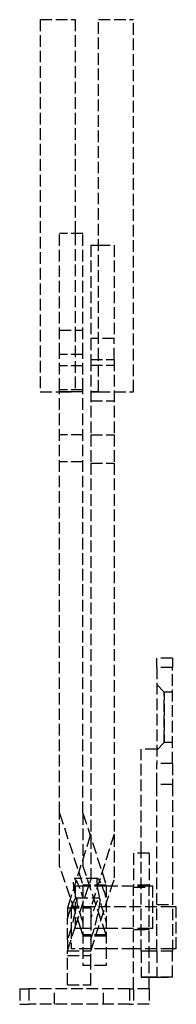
# Model space of a CAD drawing. Header units: millimetres. Extents: x -20 to 0, y -37 to 90.
import ezdxf

# ---------------------------------------------------------------- set-up
doc = ezdxf.new("R2010")
doc.units = ezdxf.units.MM
doc.header["$LTSCALE"] = 10
doc.linetypes.add('ALLCAD_Strich', pattern=[0.2, 0.15, -0.05])
doc.layers.add('BESCH_KONT_sich_schn_grun_2d', color=10, linetype='Continuous')

msp = doc.modelspace()

# ---------------------------------------------------------------- linework, layer by layer
at = {"layer": 'BESCH_KONT_sich_schn_grun_2d', "linetype": 'ALLCAD_Strich'}
for p, q in [((-17, 89.96), (-17, 41.96)), ((-17, 89.96), (-12.5, 89.96)), ((-12.5, 89.96), (-12.5, 62.37)), ((-9.5, 46.15), (-9.5, 89.96)), ((-9.5, 89.96), (-5, 89.96)), ((-5, 42.01), (-5, 89.96)), ((-11.5, 62.37), (-14.5, 62.37)), ((-14.5, 46.78), (-14.5, 62.37)), ((-12.5, 62.37), (-12.5, 49.93)), ((-11.5, 46.78), (-11.5, 62.37)), ((-10.5, 60.89), (-9.5, 60.89)), ((-10.5, 60.89), (-10.5, 48.84)), ((-9.5, 60.89), (-7.5, 60.89)), ((-7.5, 60.89), (-7.5, 48.84)), ((-14.5, 49.93), (-12.5, 49.93)), ((-12.5, 49.93), (-11.5, 49.93)), ((-12.5, 49.93), (-12.5, 41.97)), ((-9.5, 48.84), (-10.5, 48.84)), ((-10.5, 48.84), (-10.5, 46.15)), ((-7.5, 48.84), (-9.5, 48.84)), ((-7.5, 46.15), (-7.5, 48.84)), ((-11.5, 46.78), (-14.5, 46.78)), ((-14.5, 42.22), (-14.5, 46.78)), ((-11.5, 42.22), (-11.5, 46.78)), ((-10.5, 46.15), (-7.5, 46.15)), ((-10.5, 46.15), (-10.5, 36.44)), ((-9.5, 41.97), (-9.5, 46.15)), ((-7.5, 46.15), (-7.5, 36.44)), ((-11.5, 45.33), (-14.5, 45.33)), ((-10.5, 45.4), (-7.5, 45.4)), ((-17, 41.96), (-14.5, 41.96)), ((-11.5, 42.22), (-14.5, 42.22)), ((-14.5, -12.34), (-14.5, 42.22)), ((-12.5, 41.97), (-14.5, 41.97)), ((-14.5, 41.96), (-12.5, 41.96)), ((-11.5, 41.96), (-14.5, 41.96)), ((-12.5, 41.97), (-12.5, 41.96)), ((-11.5, 41.97), (-12.5, 41.97)), ((-11.5, -12.34), (-11.5, 42.22)), ((-10.5, 41.97), (-9.5, 41.97)), ((-9.5, 41.96), (-10.5, 41.96)), ((-9.5, 41.96), (-9.5, 41.97)), ((-9.5, 41.97), (-7.5, 41.97)), ((-7.5, 41.96), (-5, 41.96)), ((-5, 41.96), (-5, 42.01)), ((-10.5, 40.81), (-7.5, 40.81)), ((-11.5, 36.41), (-14.5, 36.41)), ((-10.5, 36.44), (-10.5, 32.79)), ((-10.5, 36.44), (-7.5, 36.44)), ((-7.5, 36.44), (-7.5, 32.79)), ((-11.5, 32.95), (-14.5, 32.95)), ((-10.5, 32.79), (-10.5, -15.44)), ((-10.5, 32.79), (-7.5, 32.79)), ((-7.5, 32.79), (-7.5, -20.95)), ((0, 7.62), (-2, 7.62)), ((-2, 6.44), (-2, 7.62)), ((0, 7.62), (0, 6.44)), ((0, 6.44), (-2, 6.44)), ((-2, 6.44), (-2, -5.94)), ((0, -5.94), (0, 6.44)), ((-1.06, 3.25), (-2, 4.25)), ((0, 3.25), (-1.06, 3.25)), ((-1.06, -3.25), (-2, -4.25)), ((0, -3.25), (-1.06, -3.25)), ((-2, -4.11), (-4, -4.11)), ((-4, -17.5), (-4, -4.11)), ((0, -5.94), (-2, -5.94)), ((-2, -8.67), (-2, -5.94)), ((-1.01, -5.94), (-1.01, -5.94)), ((-1.01, -5.94), (-1.01, -5.95)), ((-1.01, -5.94), (-1.01, -5.95)), ((-1.01, -5.94), (-1.01, -5.94)), ((-1.01, -5.94), (-1.01, -5.95)), ((-1.01, -5.94), (-1.01, -5.95)), ((-1.01, -5.94), (-1.01, -5.95)), ((-1.01, -5.94), (-1.01, -5.95)), ((-1.01, -5.94), (-1, -5.94)), ((-1.01, -5.94), (-1.01, -5.95)), ((-1.01, -5.95), (-1.01, -5.95)), ((-1.01, -5.95), (-1.01, -5.95)), ((-1.01, -5.95), (-1, -5.95)), ((-1, -5.94), (-1, -5.95)), ((-0.99, -5.94), (-1, -5.94)), ((-1, -5.94), (-1, -5.95)), ((-1, -5.94), (-1, -5.94)), ((-1, -5.94), (-1, -5.94)), ((-1, -5.95), (-1, -5.94)), ((-1, -5.94), (-1, -5.95)), ((-1, -5.94), (-1, -5.95)), ((-1, -5.94), (-1, -5.95)), ((-1, -5.94), (-1, -5.95)), ((-1, -5.94), (-1, -5.95)), ((-1, -5.94), (-1, -5.95)), ((-0.99, -5.95), (-1, -5.95)), ((-1, -5.95), (-1, -5.95)), ((-1, -5.95), (-1, -5.95)), ((-0.99, -5.94), (-0.99, -5.94)), ((-0.99, -5.94), (-0.99, -5.95)), ((-0.99, -5.94), (-0.99, -5.95)), ((-0.99, -5.94), (-0.99, -5.95)), ((-0.99, -5.94), (-0.99, -5.95)), ((-0.99, -5.94), (-0.99, -5.95)), ((-0.99, -5.94), (-0.99, -5.94)), ((-0.99, -5.94), (-0.99, -5.95)), ((-0.99, -5.94), (-0.99, -5.95)), ((-0.99, -5.95), (-0.99, -5.95)), ((-0.99, -5.95), (-0.99, -5.95)), ((0, -5.94), (0, -8.67)), ((0, -8.67), (-2, -8.67)), ((-2, -30.15), (-2, -8.67)), ((0, -8.67), (0, -30.15)), ((-14.5, -12.34), (-11.5, -21.64)), ((-14.5, -19.15), (-14.5, -12.34)), ((-11.5, -12.34), (-8.5, -21.64)), ((-11.5, -12.34), (-11.5, -19.15)), ((-10.5, -15.06), (-10.56, -15.25)), ((-7.5, -15.06), (-10.5, -24.58)), ((-10.56, -15.25), (-13.1, -23.3)), ((-10.5, -15.44), (-10.5, -20.95)), ((-5, -17.5), (-5, -21.91)), ((-3, -17.5), (-5, -17.5)), ((-4, -30.15), (-4, -17.5)), ((-3, -17.5), (-3, -21.91)), ((-12.5, -25.07), (-14.5, -19.15)), ((-8.5, -28.03), (-11.5, -19.15)), ((-9.61, -20.79), (-12.61, -20.79)), ((-12.5, -27.05), (-10.5, -20.95)), ((-7.77, -21.78), (-7.5, -20.95)), ((-12.5, -21.78), (-12.5, -27.22)), ((-12.02, -21.78), (-12.5, -21.78)), ((-8.5, -21.78), (-12.02, -21.78)), ((-8.5, -21.64), (-11.5, -21.64)), ((-11.5, -21.64), (-11.5, -32)), ((-10.5, -30.1), (-7.77, -21.78)), ((-8.5, -21.64), (-8.5, -32)), ((-5, -21.78), (-8.5, -21.78)), ((-3, -21.65), (-5, -21.65)), ((-3, -21.78), (-5, -21.78)), ((-5, -21.9), (-3, -21.9)), ((-5, -35), (-5, -21.91)), ((-5, -21.91), (-3, -21.91)), ((-2.5, -21.78), (-3, -21.78)), ((-3, -35), (-3, -21.91)), ((-2.5, -27.22), (-2.5, -21.78)), ((-13.1, -23.3), (-13.5, -24.58)), ((-12.36, -23.29), (-9.36, -23.29)), ((-13.5, -24.58), (-13.5, -25.98)), ((-13.5, -24.58), (-10.5, -24.58)), ((-13, -24.42), (-13, -27.06)), ((-12.72, -24.42), (-13, -24.42)), ((0, -24.42), (-12.72, -24.42)), ((-11.77, -27.22), (-12.5, -25.07)), ((-10.5, -24.58), (-10.5, -25.98)), ((-2, -24.15), (0, -24.15)), ((0.5, -24.42), (0, -24.42)), ((0.5, -29.85), (0.5, -24.42)), ((-13.5, -28.7), (-13.5, -25.98)), ((-10.5, -25.98), (-10.5, -28.7)), ((-13.5, -30.1), (-12.5, -27.05)), ((-13, -27.06), (-13, -29.85)), ((-11.5, -27.22), (-12.5, -27.22)), ((-11.5, -28.03), (-11.77, -27.22)), ((-8.5, -27.22), (-11.5, -27.22)), ((-5, -27.22), (-8.5, -27.22)), ((-3, -27.22), (-5, -27.22)), ((-5, -27.35), (-3, -27.35)), ((-3, -27.35), (-5, -27.35)), ((-2.5, -27.22), (-3, -27.22)), ((-13.5, -28.7), (-13.5, -30.1)), ((-8.5, -28.03), (-11.5, -28.03)), ((-8.5, -28.21), (-11.5, -28.21)), ((-10.5, -28.7), (-10.5, -30.1)), ((-13.5, -34.5), (-13.5, -30.1)), ((-13.5, -30.1), (-11.5, -30.1)), ((-8.5, -29.85), (-13, -29.85)), ((-11.5, -30.1), (-10.5, -30.1)), ((-10.5, -32), (-10.5, -30.1)), ((-5, -29.85), (-8.5, -29.85)), ((0, -29.85), (-5, -29.85)), ((-3, -30.15), (-4, -30.15)), ((-4, -30.15), (-4, -33.5)), ((-2, -30.15), (-3, -30.15)), ((0, -29.85), (-2, -29.85)), ((-2, -30.15), (-2, -33.5)), ((0, -30.15), (-2, -30.15)), ((-2, -30.15), (-2, -30.15)), ((0.5, -29.85), (0, -29.85)), ((0, -33.5), (0, -30.15)), ((-13.5, -30.71), (-10.5, -30.71)), ((-8.5, -32), (-11.5, -32)), ((-10.5, -34.5), (-10.5, -32)), ((-4, -33.5), (-3, -33.5)), ((-3, -33.5), (-4, -33.5)), ((-3, -33.5), (-2, -33.5)), ((-2, -33.5), (-3, -33.5)), ((-2, -33.5), (0, -33.5)), ((0, -33.5), (-2, -33.5)), ((-19.62, -35), (-19.62, -37)), ((-19.62, -35), (-18.44, -35)), ((-5.53, -35), (-18.44, -35)), ((-18.44, -35), (-18.44, -37)), ((-15.15, -37), (-15.15, -35)), ((-13.5, -34.5), (-10.5, -34.5)), ((-8.85, -37), (-8.85, -35)), ((-5.53, -35), (-5, -35)), ((-5.53, -35), (-5.53, -37)), ((-5, -35), (-5, -37)), ((-3, -35), (-5, -35)), ((-3, -35), (-3, -37)), ((-19.62, -37), (-18.44, -37)), ((-5.53, -37), (-18.44, -37)), ((-5.53, -37), (-5, -37)), ((-3, -37), (-5, -37))]:
    msp.add_line(p, q, dxfattribs=at)
at = {"layer": 'BESCH_KONT_sich_schn_grun_2d', "linetype": 'ALLCAD_Strich', "extrusion": (0, 0, -1)}
for centre, major_axis, ratio, start_param, end_param in [((-11.61, -24.5), (1.02, -3.71), 0.118544, 2.09672, 4.403637), ((-11.61, -24.5), (1.02, -3.71), 0.118544, 1.063699, 2.09672), ((-13.39, -27), (-1.04, -3.71), 0.10214, 2.312917, 2.447314), ((-13.39, -27), (-1.04, -3.71), 0.10214, 2.447314, 4.132479), ((-13.39, -27), (-1.04, -3.71), 0.10214, 1.820508, 2.279871), ((-13.39, -27), (-1.04, -3.71), 0.10214, 4.132479, 5.160446), ((-13.39, -27), (-1.04, -3.71), 0.10214, 2.279871, 2.312917)]:
    msp.add_ellipse(centre, major_axis=major_axis, ratio=ratio, start_param=start_param, end_param=end_param, dxfattribs=at)
at = {"layer": 'BESCH_KONT_sich_schn_grun_2d', "linetype": 'ALLCAD_Strich'}
for centre, major_axis, ratio, start_param, end_param in [((-8.61, -24.5), (-1.02, 3.71), 0.118544, -1.262045, 2.077893), ((-10.39, -27), (-1.04, -3.71), 0.10214, 1.122739, 4.462677)]:
    msp.add_ellipse(centre, major_axis=major_axis, ratio=ratio, start_param=start_param, end_param=end_param, dxfattribs=at)
msp.add_open_spline([(-1.06, -3.25), (-1.06, -3.25), (-1.06, -3.23), (-1.06, -3.15), (-1.06, -3.09), (-1.06, -2.92), (-1.06, -2.82), (-1.06, -2.58), (-1.06, -2.44), (-1.06, -2.15), (-1.06, -1.99), (-1.06, -1.64), (-1.06, -1.44), (-1.06, -1.04), (-1.06, -0.83), (-1.06, -0.42), (-1.06, -0.2), (-1.06, 0.2), (-1.06, 0.42), (-1.06, 0.83), (-1.06, 1.04), (-1.06, 1.44), (-1.06, 1.64), (-1.06, 1.99), (-1.06, 2.15), (-1.06, 2.44), (-1.06, 2.58), (-1.06, 2.82), (-1.06, 2.92), (-1.06, 3.09), (-1.06, 3.15), (-1.06, 3.23), (-1.06, 3.25), (-1.06, 3.25), (-1.06, 3.23), (-1.06, 3.15), (-1.06, 3.09), (-1.06, 2.92), (-1.06, 2.82), (-1.06, 2.58), (-1.06, 2.44), (-1.06, 2.15), (-1.06, 1.99), (-1.06, 1.64), (-1.06, 1.44), (-1.06, 1.04), (-1.06, 0.83), (-1.06, 0.42), (-1.06, 0.2), (-1.06, -0.2), (-1.06, -0.42), (-1.06, -0.83), (-1.06, -1.04), (-1.06, -1.44), (-1.06, -1.64), (-1.06, -1.99), (-1.06, -2.15), (-1.06, -2.44), (-1.06, -2.58), (-1.06, -2.82), (-1.06, -2.92), (-1.06, -3.09), (-1.06, -3.15), (-1.06, -3.23), (-1.06, -3.25), (-1.06, -3.25)], degree=3, knots=[0, 0, 0, 0, 0.612116, 0.612116, 1.224232, 1.224232, 1.836348, 1.836348, 2.448463, 2.448463, 3.060581, 3.060581, 3.672698, 3.672698, 4.284816, 4.284816, 4.896933, 4.896933, 5.509051, 5.509051, 6.121168, 6.121168, 6.733286, 6.733286, 7.345403, 7.345403, 7.957519, 7.957519, 8.569635, 8.569635, 9.181751, 9.181751, 9.793867, 9.793867, 10.40598, 10.40598, 11.018094, 11.018094, 11.630208, 11.630208, 12.242321, 12.242321, 12.854433, 12.854433, 13.466545, 13.466545, 14.078657, 14.078657, 14.690769, 14.690769, 15.302881, 15.302881, 15.914993, 15.914993, 16.527105, 16.527105, 17.139217, 17.139217, 17.751331, 17.751331, 18.363444, 18.363444, 18.975558, 18.975558, 19.587672, 19.587672, 19.587672, 19.587672], dxfattribs=at)

doc.saveas('drawing.dxf')
